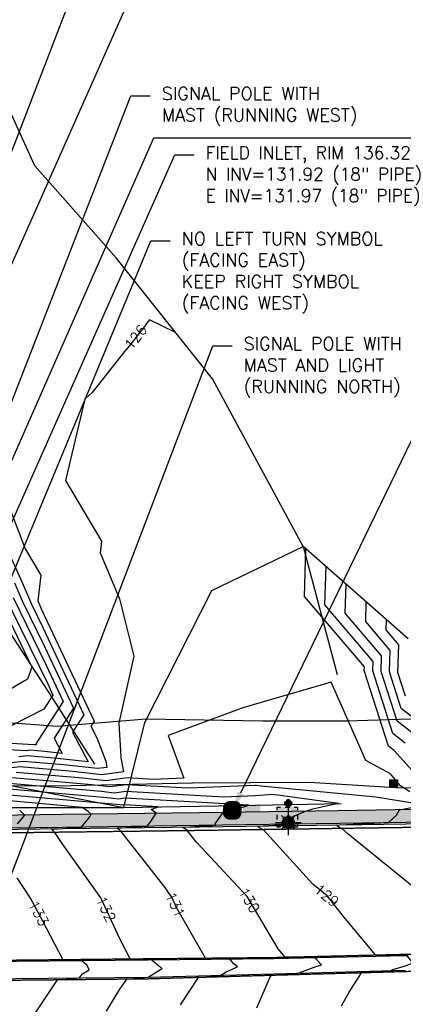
# Model space of a CAD drawing. Header units: feet. Extents: x 351431 to 355879, y 310968 to 329728.
# Tile 229 of 254: x 353059 to 353208, y 326915 to 327298. Entities that reach past the tile are written whole.
import ezdxf

# ---------------------------------------------------------------- set-up
doc = ezdxf.new("R2010")
doc.units = ezdxf.units.FT
doc.header["$MEASUREMENT"] = 0
doc.linetypes.add('D25', pattern=[0.375, 0.25, -0.125])
for name, color, linetype in [('EHYSC', 161, 'Continuous'), ('ELIF', 153, 'LINKFENCE'), ('ELTCH-EG1', 253, 'Continuous'), ('ELTCN-EG1', 251, 'Continuous'), ('ELTNB-EG1', 55, 'Continuous'), ('ELTT', 3, 'Continuous'), ('ELUEU', 153, 'UE'), ('ELUG', 153, 'EGASRT'), ('ELYCB-BACK', 5, 'Continuous'), ('ELYCB-FL', 2, 'Continuous'), ('ELYSP', 1, 'D25'), ('ELYSS', 2, 'Continuous'), ('ELYSW-BACK', 2, 'Continuous'), ('ESFLJ', 5, 'Continuous'), ('ESFLP', 4, 'Continuous'), ('ESIP', 41, 'Continuous'), ('ESMask', 155, 'Continuous'), ('ESUS', 5, 'Continuous'), ('ETFIP', 7, 'Continuous'), ('ETFS', 6, 'Continuous'), ('ETIF', 4, 'Continuous'), ('ETTC', 252, 'Continuous'), ('ETUD', 4, 'Continuous'), ('ETUS', 2, 'Continuous')]:
    doc.layers.add(name, color=color, linetype=linetype)
doc.styles.add('ANNO-TOPO', font='simplex.shx')
doc.styles.add('L80', font='simplex', dxfattribs={"height": 4})
doc.styles.add('ROMANSM', font='romansm.shx')
doc.linetypes.add('EGASRT', pattern='A,0.15,-0.07,0.15,-0.04,["G",ROMANSM,S=0.08,R=0,X=-0.005,Y=-0.04],-0.12,0.15,-0.07,0.15,-0.04,[")",ROMANSM,S=0.08,R=0,X=-0.09,Y=-0.04],-0.075', length=1.015)
doc.linetypes.add('LINKFENCE', pattern='A,0.25,-0.08,0.25,-0.08,["X",ROMANSM,S=0.08,R=0,X=-0.004,Y=-0.04],-0.12', length=0.78)
doc.linetypes.add('UE', pattern='A,0.25,-0.07,0.07,-0.07,0.07,-0.07,0.07,-0.07,0.25,-0.06,["UE",ROMANSM,S=0.08,R=0,X=-0.02,Y=-0.04],-0.175', length=1.225)

# ---------------------------------------------------------------- blocks, each defined once
blk = doc.blocks.new('ESUFJBOX1')
for points in [[(-0.0787, 0.0535), (-0.0787, 0.0787), (-0.0535, 0.0787)], [(-0.0178, 0.0787), (0.0178, 0.0787)], [(0.0535, 0.0787), (0.0787, 0.0787), (0.0787, 0.0535)], [(-0.0787, -0.0178), (-0.0787, 0.0178)], [(0.0787, 0.0178), (0.0787, -0.0178)], [(-0.0787, -0.0787), (-0.0787, -0.0535)], [(0.0787, -0.0535), (0.0787, -0.0787), (0.0535, -0.0787)], [(-0.0535, -0.0787), (-0.0787, -0.0787)], [(0.0178, -0.0787), (-0.0178, -0.0787)]]:
    blk.add_lwpolyline(points)
at = {"layer": 'ESMask'}
blk.add_solid([(-0.0787, -0.0787), (-0.0787, 0.0787), (0.0787, -0.0787), (0.0787, 0.0787)], dxfattribs=at)
blk = doc.blocks.new('ESUFMALUM')
for p, q in [((0, -0.0295), (0, -0.0976)), ((-0.1, -0.1476), (-0.05, -0.1476)), ((-0.053, -0.0946), (-0.0354, -0.1123)), ((0.053, -0.0946), (0.0354, -0.1123)), ((0.05, -0.1476), (0.1, -0.1476)), ((-0.0354, -0.183), (-0.053, -0.2007)), ((0, -0.1976), (0, -0.2476)), ((0.0354, -0.183), (0.053, -0.2007))]:
    blk.add_line(p, q)
for centre, radius, start, end in [((0, 0), 0.0295, 153.65027, 206.34973), ((0, 0), 0.0295, 63.65027, 116.34973), ((0, 0), 0.0295, 333.65027, 26.34973), ((0, 0), 0.0295, 243.65027, 296.34973), ((0, -0.1476), 0.05, 166.70415, 193.29585), ((0, -0.1476), 0.05, 121.70415, 148.29585), ((0, -0.1476), 0.05, 76.70415, 103.29585), ((0, -0.1476), 0.05, 31.70415, 58.29585), ((0, -0.1476), 0.05, 346.70415, 13.29585), ((0, -0.1476), 0.05, 211.70415, 238.29585), ((0, -0.1476), 0.05, 256.70415, 283.29585), ((0, -0.1476), 0.05, 301.70415, 328.29585)]:
    blk.add_arc(centre, radius, start, end)
at = {"layer": 'ESMask'}
for points, const_width in [([(-0.0148, 0, 1), (0.0148, 0, 1)], 0.0295), ([(-0.025, -0.1476, 1), (0.025, -0.1476, 1)], 0.05)]:
    blk.add_lwpolyline(points, format="xyb", close=True, dxfattribs=dict(at, const_width=const_width))
blk = doc.blocks.new('ESIPOST')
blk.add_lwpolyline([(0.03, 0.0299), (0.03, -0.03), (-0.03, -0.03), (-0.03, 0.0299), (0.03, 0.0299)])
at = {"layer": 'ESMask'}
blk.add_solid([(-0.03, -0.03), (-0.03, 0.0299), (0.03, -0.03), (0.03, 0.0299)], dxfattribs=at)
blk = doc.blocks.new('ESUSMHOLE')
for radius, start, end in [(0.0738, 110, 160), (0.0492, 155, 205), (0.0492, 65, 115), (0.0738, 20, 70), (0.0492, 335, 25), (0.0738, 200, 250), (0.0492, 245, 295), (0.0738, 290, 340)]:
    blk.add_arc((0, 0), radius, start, end)
at = {"layer": 'ESMask', "const_width": 0.0738}
blk.add_lwpolyline([(-0.0369, 0, 1), (0.0369, 0, 1)], format="xyb", close=True, dxfattribs=at)
at = {"layer": 'ESMask'}
blk.add_solid([(0.0796, -0.0411), (0.0796, 0.0441), (0.2186, -0.0411), (0.2186, 0.0441)], dxfattribs=at)

msp = doc.modelspace()

# ---------------------------------------------------------------- hatches: boundary and pattern name
at = {"layer": 'EHYSC'}
h = msp.add_hatch(dxfattribs=at)
h.set_pattern_fill('AR-CONC', color=256, style=0)
h.set_pattern_definition([(50, (352973.602, 326982.555), (7.1726, -0.62752), [0.75, -8.25]), (355, (352973.602, 326982.555), (-1.38751, 7.52192), [0.6, -6.6]), (100.4514, (352974.2, 326982.503), (5.78509, 6.8944), [0.6374, -7.01142]), (46.1842, (352973.602, 326984.555), (10.67241, -1.65519), [1.125, -12.375]), (96.6356, (352974.491, 326984.417), (9.34663, 9.74118), [0.9561, -10.51713]), (351.1842, (352973.602, 326984.555), (9.34662, 9.74119), [0.9, -9.9]), (21, (352974.602, 326984.055), (5.96907, -4.02619), [0.75, -8.25]), (326, (352974.602, 326984.055), (2.43315, 7.2515), [0.6, -6.6]), (71.4514, (352975.0994, 326983.7195), (8.40223, 3.225305), [0.6374, -7.01142]), (37.5, (352973.602, 326982.555), (0.121599, 3.328939), [0, -6.52, 0, -6.7, 0, -6.625]), (7.5, (352973.602, 326982.555), (2.630695, 3.944117), [0, -3.82, 0, -6.37, 0, -2.525]), (327.5, (352971.372, 326982.555), (5.338224, -0.225549), [0, -2.5, 0, -7.8, 0, -10.35]), (317.5, (352970.372, 326982.555), (5.83186, 1.00105), [0, -3.25, 0, -5.18, 0, -7.35])])
h.paths.add_polyline_path([(353453.9, 326990.68), (353454.91, 326991.1), (353456.44, 326991.81), (353457.36, 326992.29), (353458.24, 326992.8), (353459.11, 326993.36), (353459.98, 326993.98), (353460.88, 326994.68), (353462.19, 326995.77), (353462.98, 326996.48), (353463.72, 326997.2), (353464.41, 326997.98), (353465.07, 326998.83), (353465.71, 326999.79), (353466.31, 327000.78), (353466.91, 327001.87), (353467.52, 327003.02), (353468.69, 327005.4), (353469.74, 327007.67), (353470.58, 327009.59), (353471.36, 327011.42), (353471.72, 327016.93), (353468.6, 327015.03), (353466.68, 327012.71), (353465.96, 327011.14), (353464.23, 327007.52), (353463.18, 327005.46), (353462.1, 327003.51), (353461.32, 327002.21), (353460.37, 327000.93), (353459.26, 326999.78), (353457.95, 326998.67), (353457.15, 326998.05), (353456.37, 326997.5), (353455.61, 326997.01), (353454.83, 326996.55), (353454.01, 326996.12), (353452.65, 326995.48), (353451.54, 326995.02), (353450.43, 326994.7), (353448.96, 326994.37), (353447.75, 326994.14), (353446.91, 326994), (353445.06, 326993.79), (353443.19, 326993.65), (353388.65, 326992.84), (353337.88, 326992.1), (353285.73, 326991.48), (353278.54, 326991.31), (353274.8, 326991.29), (353250.95, 326991.03), (353247.34, 326990.94), (353234.63, 326990.76), (353182.99, 326989.96), (353128.98, 326989.18), (353075.88, 326988.45), (353022.86, 326987.68), (353003.7, 326987.59, -0.104724), (352990.55, 326990.14), (352987.68, 326991.6), (352983.36, 326994.48), (352980.46, 326996.8, 0.327138), (352973.58, 326996.98), (352973.6, 326996.95), (352974.08, 326996.34), (352975.03, 326995.25), (352975.99, 326994.26), (352976.99, 326993.35), (352978.02, 326992.47), (352980.29, 326990.61), (352981.41, 326989.74), (352982.14, 326989.25), (352983.6, 326988.33), (352985.21, 326987.38), (352986.5, 326986.64), (352987.49, 326986.14), (352988.59, 326985.65), (352991.65, 326984.39), (352992.51, 326984.09), (352993.41, 326983.82), (352994.39, 326983.58), (352995.19, 326983.43), (352996.96, 326983.16), (352998.81, 326982.94), (353002.02, 326982.65), (353003.41, 326982.55), (353022.96, 326982.7), (353075.92, 326983.47), (353128.85, 326984.22), (353183.44, 326985.03), (353235.34, 326985.78), (353247.38, 326986.14), (353251.07, 326986.05), (353274.97, 326986.43), (353278.56, 326986.38), (353285.67, 326986.45), (353337.92, 326987.14), (353388.54, 326987.84), (353443.48, 326988.66), (353445.55, 326988.82), (353447.58, 326989.06), (353448.5, 326989.23), (353450.08, 326989.57), (353452, 326990.05), (353452.94, 326990.34)])

# ---------------------------------------------------------------- linework, layer by layer
at = {"layer": 'ELIF', "flags": 128}
msp.add_lwpolyline([(352748.98, 327568.43), (352760.88, 327544.47), (352784.66, 327497.34), (352796.57, 327477.24), (352812.29, 327446.56), (352832.86, 327408.13), (352862.36, 327360.85), (352877.96, 327332.6), (352900.89, 327294.22), (352935.95, 327240.49), (352959.44, 327205.39), (352993.77, 327151.35), (353019.37, 327114.73), (353042.9, 327078.02), (353070.24, 327036.06), (353088.2, 327008.11)], dxfattribs=at)
at = {"layer": 'ELTCH-EG1', "flags": 128}
for points, elevation in [([(353048.84, 327123.78), (353061.26, 327091.93), (353067.32, 327081.66), (353066.12, 327071.63), (353067.27, 327068.97), (353067.6, 327068.28), (353088.04, 327024.79), (353086.79, 327022.85), (353089.14, 327018.33), (353092.53, 327009.26), (353093.01, 327006.8), (353089.39, 327006.33), (353076.14, 327007.78), (353060.54, 327009.16), (353055.76, 327008.55)], 125), ([(353209.09, 327016.2), (353204.22, 327020), (353196.41, 327044.37), (353196.54, 327048.08), (353177.82, 327070.09), (353178.26, 327084.96)], 125), ([(353049.37, 327075.62), (353063.86, 327045.84), (353062.08, 327041.19), (353032.5, 327023.9)], 120), ([(353137.87, 326988.73), (353139.22, 326989.33), (353146.7, 326991.53), (353148.18, 326992.05), (353100.02, 326994.8), (353097.39, 326994.46), (353094.52, 326994.77), (353053.52, 326998.42)], 130)]:
    msp.add_lwpolyline(points, dxfattribs=dict(at, elevation=elevation))
at = {"layer": 'ELTCN-EG1', "flags": 128}
for points, elevation in [([(353043.64, 327114.92), (353060.04, 327078.79), (353063.69, 327070.3), (353068.19, 327061.04), (353084.04, 327027.32), (353079.64, 327020.54), (353085.68, 327008.93), (353072.46, 327010.38), (353061.95, 327011.31), (353058.73, 327010.9)], 124), ([(353215.11, 327001.78), (353204.8, 327013.4), (353202.58, 327015.13), (353193.15, 327044.57), (353193.2, 327045.94), (353169.89, 327073.34), (353170.43, 327091.86)], 126), ([(353057.09, 327078.65), (353060.11, 327071.63), (353068.78, 327053.8), (353080.04, 327029.86), (353072.5, 327018.23), (353075.62, 327012.23), (353068.79, 327012.98), (353063.35, 327013.46), (353061.69, 327013.25), (353035.82, 327014.72)], 123), ([(353213.39, 327019), (353205.86, 327024.86), (353199.68, 327044.18), (353199.89, 327050.22), (353185.75, 327066.83), (353186.08, 327078.06)], 124), ([(353052.95, 327074.29), (353069.97, 327039.32), (353072.04, 327034.92), (353068.48, 327029.44), (353048.05, 327019.06)], 121), ([(353056.53, 327072.96), (353069.38, 327046.56), (353076.04, 327032.39), (353065.35, 327015.92), (353065.56, 327015.53), (353065.11, 327015.58), (353064.76, 327015.61), (353064.65, 327015.6), (353033.61, 327017.37)], 122), ([(353217.68, 327021.81), (353207.51, 327029.73), (353202.94, 327043.99), (353203.23, 327052.36), (353193.69, 327063.58), (353193.91, 327071.16)], 123), ([(353209.15, 327034.59), (353206.2, 327043.79), (353206.58, 327054.5), (353201.62, 327060.33), (353201.74, 327064.26)], 122), ([(353210.91, 326997.32), (353207.26, 326999.64), (353203.38, 327004.3), (353193.79, 327009.43), (353180.31, 327039.94), (353145.88, 327030.01), (353116.86, 327019.19), (353122.95, 327002.59), (353111.12, 327002.09), (353100.93, 327002.68), (353092.59, 327001.58), (353083.49, 327002.58), (353057.74, 327004.86)], 127), ([(353213.54, 326992.66), (353197.68, 326995.22), (353153.01, 326999.55), (353151.16, 326999.8), (353150.73, 326999.77), (353124.78, 326998.67), (353100.63, 327000.05), (353094.19, 326999.21), (353087.17, 326999.97), (353056.33, 327002.72)], 128), ([(353165.18, 326987.2), (353165.72, 326987.76), (353170.26, 326989.78), (353173.13, 326990.62), (353182.46, 326992.76), (353183.14, 326992.79), (353157.52, 326996.2), (353150.87, 326995.78), (353138.43, 326995.25), (353100.32, 326997.43), (353095.79, 326996.83), (353090.85, 326997.37), (353054.93, 327000.57)], 129), ([(353058.24, 326984.88), (353061.03, 326988.23), (353059.05, 326990.18)], 133)]:
    msp.add_lwpolyline(points, dxfattribs=dict(at, elevation=elevation))
at = {"layer": 'ELTT', "flags": 128}
msp.add_lwpolyline([(352838.72, 327306.79), (352862.15, 327273.47), (352885.61, 327216.6), (352911.45, 327169.22), (352933.47, 327125.24), (352958.09, 327079.88), (352979.62, 327037.47), (353000.38, 327006.13), (353046.88, 327001.5), (353099.6, 326991.18), (353107.76, 327024.33), (353133.82, 327075.66), (353169.33, 327092.83), (353182.53, 327042.94)], dxfattribs=at)
at = {"layer": 'ELUEU', "flags": 128}
msp.add_lwpolyline([(352321.11, 327031.09), (352333.13, 327025.64), (352362.14, 327026.42), (352397.4, 327022.45), (352418, 327011.51), (352431.8, 327000.01), (352458.1, 326981.29), (352465.9, 326973.24), (352483.69, 326971.28), (352546.83, 326970.51), (352605.6, 326971.45), (352775.24, 326972.05), (352827.6, 326971.99), (352864.26, 326971.61), (352937.44, 326971.65), (352947.4, 326972.84), (352951.29, 326975.38), (352972.07, 326997.1), (352985.88, 327013.75), (353012.69, 327027.73), (353049.35, 327024.62), (353073.7, 327022.81), (353108.14, 327025.69), (353153.53, 327024.87), (353186.47, 327024.92), (353210.69, 327025.77), (353231.94, 327025.38), (353246.72, 327026.53), (353285.15, 327026.28), (353312.56, 327024.95), (353342.32, 327018.84), (353372.43, 327020.12), (353420.76, 327021.49), (353460.54, 327021.37), (353461.53, 327024.21), (353502.83, 327025.61), (353513.22, 327021.01), (353526.07, 327007.17), (353532.6, 327004.81), (353546.65, 327003.65)], dxfattribs=at)
at = {"layer": 'ELUG', "flags": 128}
msp.add_lwpolyline([(351628.51, 327009.58), (351727.98, 327005.72), (351879.5, 327005.44), (352016.06, 327009.05), (352139.04, 327008.19), (352229.02, 327010.07), (352291.51, 327009.48), (352327.51, 327011.59), (352363.93, 327007.9), (352394.05, 327008.4), (352418, 327011.51), (352467.76, 327008.79), (352500.86, 327009.66), (352541.02, 327012.64), (352573.71, 327015.89), (352629.09, 327014.46), (352764.36, 327019.9), (352798.92, 327022.22), (352840.68, 327019.81), (352879.46, 327015.94), (352912.78, 327017.78), (352940.99, 327004.09), (353016.09, 327000.07), (353073.16, 326999.6), (353126.27, 327000.8), (353171.7, 327001.07), (353207.47, 326998.86), (353258.09, 326998.92), (353287.96, 327003.27), (353330.55, 327004.17), (353359.99, 327004.54), (353394.26, 327005.2), (353432.44, 327004.83), (353487, 327004.74), (353514.94, 327004.34), (353526.78, 327004.41)], dxfattribs=at)
at = {"layer": 'ELYCB-BACK', "flags": 128}
for points in [[(353235.34, 326985.78), (353183.44, 326985.03), (353128.85, 326984.22), (353075.92, 326983.47), (353022.96, 326982.7)], [(353209.02, 326933.43), (353157.92, 326932.25), (353109.05, 326931.77), (353057.83, 326931.3), (353009.4, 326930.9), (353003.04, 326930.73), (352998.41, 326930.7), (352993.32, 326930.7), (352987.72, 326930.59), (352987.64, 326924.11), (352993.1, 326924.03), (352998.82, 326924.17), (353004.14, 326924.19), (353010.34, 326924.4), (353057.47, 326924.6), (353109.06, 326925.12), (353158, 326926.52), (353209.12, 326927.92)]]:
    msp.add_lwpolyline(points, dxfattribs=at)
at = {"layer": 'ELYCB-FL', "flags": 128}
msp.add_lwpolyline([(353235.34, 326985.1), (353183.53, 326984.34), (353128.85, 326983.57), (353075.91, 326982.83), (353022.98, 326982.05)], dxfattribs=at)
at = {"layer": 'ELYSP', "flags": 128}
msp.add_lwpolyline([(353471.72, 327016.93), (353473.34, 327010.98), (353472.52, 327009.02), (353471.62, 327006.97), (353470.51, 327004.55), (353469.26, 327002.01), (353468.62, 327000.78), (353467.98, 326999.62), (353467.34, 326998.56), (353466.65, 326997.54), (353465.94, 326996.63), (353465.19, 326995.8), (353464.4, 326995.03), (353463.54, 326994.28), (353462.13, 326993.13), (353461.13, 326992.37), (353460.16, 326991.7), (353459.21, 326991.1), (353458.24, 326990.54), (353457.22, 326990.02), (353455.54, 326989.23), (353454.49, 326988.79), (353453.49, 326988.42), (353452.52, 326988.1), (353451.54, 326987.83), (353448.89, 326987.21), (353447.91, 326987.04), (353446.82, 326986.91), (353444.77, 326986.74), (353443.53, 326986.67), (353388.81, 326985.74), (353337.93, 326985.19), (353285.83, 326984.43), (353278.62, 326984.26), (353275.06, 326984.3), (353251.07, 326983.96), (353247.35, 326983.9), (353235.33, 326983.74), (353183.52, 326983), (353128.81, 326982.2), (353075.89, 326981.55), (353023, 326980.85), (353003.29, 326980.55), (352993.9, 326981.65), (352990.75, 326982.77), (352987.72, 326983.93), (352986.57, 326984.42), (352985.51, 326984.9), (352984.15, 326985.64), (352982.5, 326986.63), (352981, 326987.59), (352980.26, 326988.11), (352979.11, 326989.01), (352976.77, 326990.94), (352975.7, 326991.85), (352974.68, 326992.79), (352973.68, 326993.8), (352972.7, 326994.93), (352972.21, 326995.56), (352971.5, 326996.53), (352970.77, 326997.61), (352969.31, 326999.92), (352967.94, 327002.27), (352966.75, 327004.39), (352965.3, 327007.13), (352962.8, 327012.74), (352957.95, 327026.2), (352945.57, 327052.16), (352923.15, 327098.73), (352900.12, 327145.49), (352876.71, 327192.33), (352852.27, 327239.45), (352828.96, 327285.33), (352805.94, 327331.02), (352784.84, 327377.71), (352765.38, 327424.66), (352747.38, 327470.35), (352729.62, 327519.27), (352711.13, 327568.23), (352695.97, 327611.17), (352680.91, 327659.05), (352668.26, 327707.91), (352656.73, 327756.8), (352645.41, 327805.7), (352634.18, 327854.5), (352629.81, 327868.64), (352624.01, 327903.23), (352616.53, 327952.87), (352608.23, 328002.03), (352600.06, 328051.62), (352591.29, 328101.07), (352580.88, 328154.88), (352570.37, 328203.91), (352559.3, 328252.38), (352547.15, 328301.25), (352534.24, 328349.81), (352518.99, 328403.42), (352504.39, 328451.26), (352488.93, 328498.79), (352472.68, 328546.31), (352455.4, 328593.22), (352428.81, 328661.94), (352411.59, 328708.61), (352393.97, 328755.74), (352373.41, 328801.56), (352361.41, 328828.11), (352340.34, 328873.39), (352318.03, 328918.29), (352294.6, 328962.5), (352287.43, 328978.54), (352284.98, 328987.24), (352274.18, 329000.14), (352270.06, 329005.4), (352268.05, 329008.33), (352245.45, 329048.88), (352220.78, 329092.58), (352196.74, 329136.66), (352173.48, 329180.77), (352149.62, 329224.82), (352125.54, 329268.72), (352101.8, 329312.58), (352077.73, 329356.42), (352053.85, 329400.26), (352028.64, 329446.1), (352005.1, 329487.53), (352002.23, 329492.52), (352001.22, 329494.95), (352003.34, 329495.44), (352005.77, 329496.35), (352007.01, 329499.72), (352007.48, 329505.59), (351999.79, 329504.42), (351998.98, 329504.41), (351997.72, 329504.42, -0.123639), (351998.25, 329529.38), (352000.21, 329534.16), (352001.79, 329537.24), (352004.97, 329541.63), (352015.31, 329551.42), (352026.23, 329556.61), (352036.34, 329559.87), (352047.35, 329562.38), (352057.58, 329563.77), (352099.51, 329564.28)], format="xyb", dxfattribs=at)
msp.add_lwpolyline([(353472.51, 326937.58), (353413.5, 326935.98), (353409.55, 326936.03), (353370.72, 326935.04), (353352.66, 326933.92), (353304.67, 326930.98), (353255.49, 326928.57), (353209.11, 326927.28), (353158.03, 326925.85), (353109.04, 326924.44), (353057.46, 326923.9), (353010.47, 326923.52), (353004.18, 326923.44), (352998.91, 326923.4), (352992.92, 326923.33), (352987.71, 326923.4), (352985.86, 326923.44), (352985.85, 326930.98), (352987.66, 326931.19), (352993.32, 326931.27), (352998.66, 326931.35), (353003.06, 326931.48), (353009.32, 326931.42), (353057.81, 326931.84), (353109.12, 326932.38), (353157.81, 326932.85), (353209.03, 326934.1), (353255.38, 326935.08), (353304.23, 326936.33), (353352.28, 326937.4), (353370.43, 326937.8), (353409.74, 326938.82), (353413.58, 326938.88), (353472.4, 326940.36)], dxfattribs=at)
at = {"layer": 'ELYSS', "flags": 128}
msp.add_lwpolyline([(352701.02, 327606.48), (352728.29, 327525.4), (352744.04, 327483.11), (352751.8, 327462.87), (352769.26, 327417.8), (352783.82, 327384.82), (352805.63, 327335.44), (352823.93, 327299.71), (352844.36, 327258.14), (352868.11, 327211.27), (352894.28, 327159.35), (352917.19, 327117.67), (352941.89, 327067.8), (352964.28, 327029.27), (352980.36, 327001.03), (352996.66, 326993.5), (353048.83, 326991.24), (353099.6, 326991.18), (353150.99, 326992.1), (353184.17, 326992.79)], dxfattribs=at)
at = {"layer": 'ELYSW-BACK', "flags": 128}
msp.add_lwpolyline([(353234.63, 326990.76), (353182.99, 326989.96), (353128.98, 326989.18), (353075.88, 326988.45), (353022.86, 326987.68), (353003.7, 326987.59, -0.104724), (352990.55, 326990.14), (352987.68, 326991.6), (352983.36, 326994.48), (352980.46, 326996.8, 0.320229), (352973.7, 326997.06)], format="xyb", dxfattribs=at)
at = {"layer": 'ETFIP', "linetype": 'ByBlock', "lineweight": -2}
for p, q in [((353102.38, 327268.23), (353109.88, 327268.23)), ((353111.32, 327251.83), (353245.16, 327251.83)), ((353134.2, 327170.88), (353141.7, 327170.88))]:
    msp.add_line(p, q, dxfattribs=at)
at = {"layer": 'ETFS', "linetype": 'ByBlock', "lineweight": -2}
msp.add_line((353110.12, 327211.79), (353117.62, 327211.79), dxfattribs=at)
at = {"layer": 'ETUD', "linetype": 'ByBlock', "lineweight": -2}
msp.add_line((353119.42, 327245.2), (353126.92, 327245.2), dxfattribs=at)
msp.add_lwpolyline([(352952.63, 326978.16), (353092.43, 327341.44)], dxfattribs=at)
at = {"layer": 'ETUS', "linetype": 'ByBlock', "lineweight": -2}
msp.add_lwpolyline([(353145.06, 326996.84), (353259.95, 327234.17)], dxfattribs=at)
at = {"layer": 'ETUS'}
msp.add_solid([(353146.18, 326996.3), (353141.79, 326990.09), (353143.93, 326997.39)], dxfattribs=at)

# ---------------------------------------------------------------- block references
at = {"layer": 'ESFLJ', "xscale": 50, "yscale": 50, "zscale": 50}
msp.add_blockref('ESUFJBOX1', (353163.19, 326987.43), dxfattribs=at)
at = {"layer": 'ESFLP', "xscale": 50, "yscale": 50, "zscale": 50}
msp.add_blockref('ESUFMALUM', (353163.57, 326992.78), dxfattribs=at)
at = {"layer": 'ESIP', "xscale": 50, "yscale": 50, "zscale": 50}
msp.add_blockref('ESIPOST', (353204.61, 327000.5), dxfattribs=at)
at = {"layer": 'ESUS', "xscale": 50, "yscale": 50, "zscale": 50}
msp.add_blockref('ESUSMHOLE', (353141.79, 326990.09), dxfattribs=at)

# ---------------------------------------------------------------- texts
at = {"layer": 'ETFIP', "char_height": 5, "attachment_point": 1, "style": 'ANNO-TOPO'}
for s, insert in [('SIGNAL POLE WITH\\PMAST (RUNNING WEST)', (353114.38, 327271.57)), ('SIGNAL POLE WITH\\PMAST AND LIGHT\\P(RUNNING NORTH)', (353146.2, 327174.22))]:
    msp.add_mtext(s, dxfattribs=dict(at, insert=insert))
at = {"layer": 'ETFS', "insert": (353122.12, 327215.12), "char_height": 5, "attachment_point": 1, "style": 'ANNO-TOPO'}
msp.add_mtext('NO LEFT TURN SYMBOL\\P(FACING EAST)\\PKEEP RIGHT SYMBOL\\P(FACING WEST)', dxfattribs=at)
at = {"layer": 'ETTC', "char_height": 4, "attachment_point": 5, "style": 'L80', "bg_fill": 3, "box_fill_scale": 1.2, "bg_fill_color": 256}
for s, insert, rotation, bg_fill_transparency in [('{130}', (353148.4, 326955.11, 130), 300.8007, 7019784), ('{129}', (353178.52, 326956.98, 129), 320.8063, 7019789), ('{132}', (353092.66, 326951.67, 132), 294.9166, 7019774), ('{131}', (353119.66, 326953.34, 131), 294.9166, 7019779), ('{133}', (353066.47, 326950.05, 133), 298.4936, 7019769)]:
    msp.add_mtext(s, dxfattribs=dict(at, insert=insert, rotation=rotation, bg_fill_transparency=bg_fill_transparency))
at = {"layer": 'ETUD', "insert": (353131.42, 327248.53), "char_height": 5, "attachment_point": 1, "style": 'ANNO-TOPO'}
msp.add_mtext('FIELD INLET, RIM 136.32\\PN INV=131.92 (18" PIPE)\\PE INV=131.97 (18" PIPE)', dxfattribs=at)

# ---------------------------------------------------------------- next in the draw order: linework, layer by layer
at = {"layer": 'ELTCH-EG1', "elevation": 130, "flags": 128}
msp.add_lwpolyline([(353151.32, 326913.23), (353156.55, 326925.29), (353156.9, 326925.82), (353157.07, 326925.83), (353158.03, 326925.94), (353165.88, 326926.64), (353167.65, 326926.78), (353173.64, 326929.09), (353176.53, 326929.97), (353174.77, 326931.72), (353173.87, 326932.62), (353163.86, 326932.92), (353162.37, 326932.96), (353159.66, 326936.23), (353147.54, 326956.56), (353127.78, 326977.85), (353124.42, 326982.14), (353124.32, 326982.25), (353122.26, 326983.48), (353123.43, 326983.56), (353128.85, 326983.93), (353133.95, 326984.23), (353135.36, 326984.32), (353135.12, 326984.81), (353137.87, 326988.73)], dxfattribs=at)
at = {"layer": 'ELTCN-EG1', "flags": 128}
for points, elevation in [([(353092.81, 326911.95), (353098.1, 326920.45), (353100.71, 326924.35), (353101.9, 326924.46), (353109.06, 326925.12), (353113.86, 326928.08), (353114.53, 326928.38), (353110.64, 326931.7), (353110.57, 326931.78), (353109.06, 326931.86), (353102.05, 326932.3), (353098.19, 326939.77), (353090.61, 326956.07), (353075.62, 326977.22), (353072.73, 326981.51), (353072.65, 326981.58), (353071.44, 326982.76), (353072.25, 326982.82), (353075.92, 326983.07), (353081.76, 326983.49), (353083.08, 326983.58), (353086.33, 326987.62), (353086.95, 326988.6), (353085.72, 326989.58), (353083.54, 326991.2), (353050.72, 326994.12)], 132), ([(353121.61, 326914.35), (353128.58, 326925), (353133.07, 326925.48), (353137.35, 326925.93), (353139.37, 326927.18), (353143.75, 326929.19), (353142.45, 326930.29), (353140.92, 326932.08), (353136.73, 326932.3), (353131.33, 326932.59), (353120.26, 326952.05), (353118.27, 326956.32), (353115.49, 326960.24), (353098.61, 326981.83), (353097.87, 326982.56), (353096.93, 326983.12), (353102.59, 326983.52), (353108.65, 326983.94), (353110.08, 326985.72), (353112.12, 326988.95), (353110.23, 326990.46), (353112.97, 326991.42), (353099.71, 326992.18), (353098.99, 326992.09), (353098.2, 326992.17), (353052.12, 326996.27)], 131), ([(353215.63, 326957.43), (353186.77, 326980.96), (353184.38, 326983.01), (353183.52, 326983.44), (353182.3, 326984.32), (353182.56, 326984.34), (353183.52, 326984.39), (353196.86, 326985.05), (353202.58, 326985.31), (353205.7, 326988.15), (353206.79, 326990.33), (353213.4, 326991.62)], 128), ([(353184.21, 326913.97), (353187.31, 326919.26), (353192.09, 326926.8), (353195.09, 326927.07), (353203.4, 326927.76), (353204.22, 326928.08), (353209.19, 326929.6), (353212.05, 326930.7), (353209.95, 326933.34), (353210.22, 326933.45), (353209.02, 326933.48), (353197.45, 326933.82), (353185.73, 326947.94), (353178.66, 326956.86), (353173.13, 326961.38), (353153.9, 326982.56), (353152.37, 326983.33), (353151.58, 326983.89), (353158.25, 326984.28), (353166.38, 326984.78), (353165.18, 326987.2)], 129), ([(353065.21, 326911.31), (353068.13, 326915.56), (353073.84, 326924.07), (353078.88, 326924.53), (353082.33, 326924.85), (353083.53, 326926.51), (353086.15, 326928.07), (353085.31, 326929.67), (353083.31, 326931.53), (353079.37, 326931.81), (353075.87, 326932.03), (353068.15, 326946.95), (353063.29, 326955.91), (353058.12, 326963.79)], 133)]:
    msp.add_lwpolyline(points, dxfattribs=dict(at, elevation=elevation))

# ---------------------------------------------------------------- next in the draw order: texts
at = {"layer": 'ETTC', "insert": (353104.19, 327174.28, 126), "char_height": 4, "attachment_point": 5, "rotation": 51.7474, "style": 'L80', "bg_fill": 3, "box_fill_scale": 1.2, "bg_fill_color": 256, "bg_fill_transparency": 7019714}
msp.add_mtext('{126}', dxfattribs=at)

# ---------------------------------------------------------------- next in the draw order: linework, layer by layer
at = {"layer": 'ELTCN-EG1', "elevation": 126, "flags": 128}
msp.add_lwpolyline([(353119.73, 327176.04), (353109.53, 327181.05), (353087.24, 327152.78), (353084.4, 327150.19), (353076.92, 327118.52), (353090.88, 327094.85), (353090.34, 327090.3), (353097.95, 327072.45), (353103.51, 327050.08), (353097.7, 327024.02), (353098.39, 327010.95), (353098.37, 327010.55), (353099.42, 327005.06), (353090.99, 327003.95), (353079.82, 327005.18), (353059.14, 327007.01), (353052.8, 327006.2)], dxfattribs=at)
at = {"layer": 'ELTNB-EG1'}
msp.add_polyline3d([(353210.19, 327056.81, 120.92), (353169.33, 327092.83, 126.14), (353134.03, 327157.99, 126.26), (353096.62, 327205.18, 125.58), (353064.96, 327240.98, 125.49), (353050.12, 327273.5, 125.28), (353024.72, 327312.88, 125.6)], dxfattribs=at)
at = {"layer": 'ETFIP', "linetype": 'ByBlock', "lineweight": -2}
for points in [[(352997.06, 326997.97), (353102.38, 327268.23)], [(352953.09, 326892.43), (353111.32, 327251.83)], [(353029.27, 326895.7), (353134.2, 327170.88)]]:
    msp.add_lwpolyline(points, dxfattribs=at)
at = {"layer": 'ETFS', "linetype": 'ByBlock', "lineweight": -2}
msp.add_lwpolyline([(352995.08, 326934.21), (353110.12, 327211.79)], dxfattribs=at)
at = {"layer": 'ETIF', "linetype": 'ByBlock', "lineweight": -2}
msp.add_lwpolyline([(353021.11, 327124.4), (353100.09, 327302.08)], dxfattribs=at)
at = {"layer": 'ETUD', "linetype": 'ByBlock', "lineweight": -2}
msp.add_lwpolyline([(352967.05, 326901.81), (353119.42, 327245.2)], dxfattribs=at)

doc.saveas('drawing.dxf')
